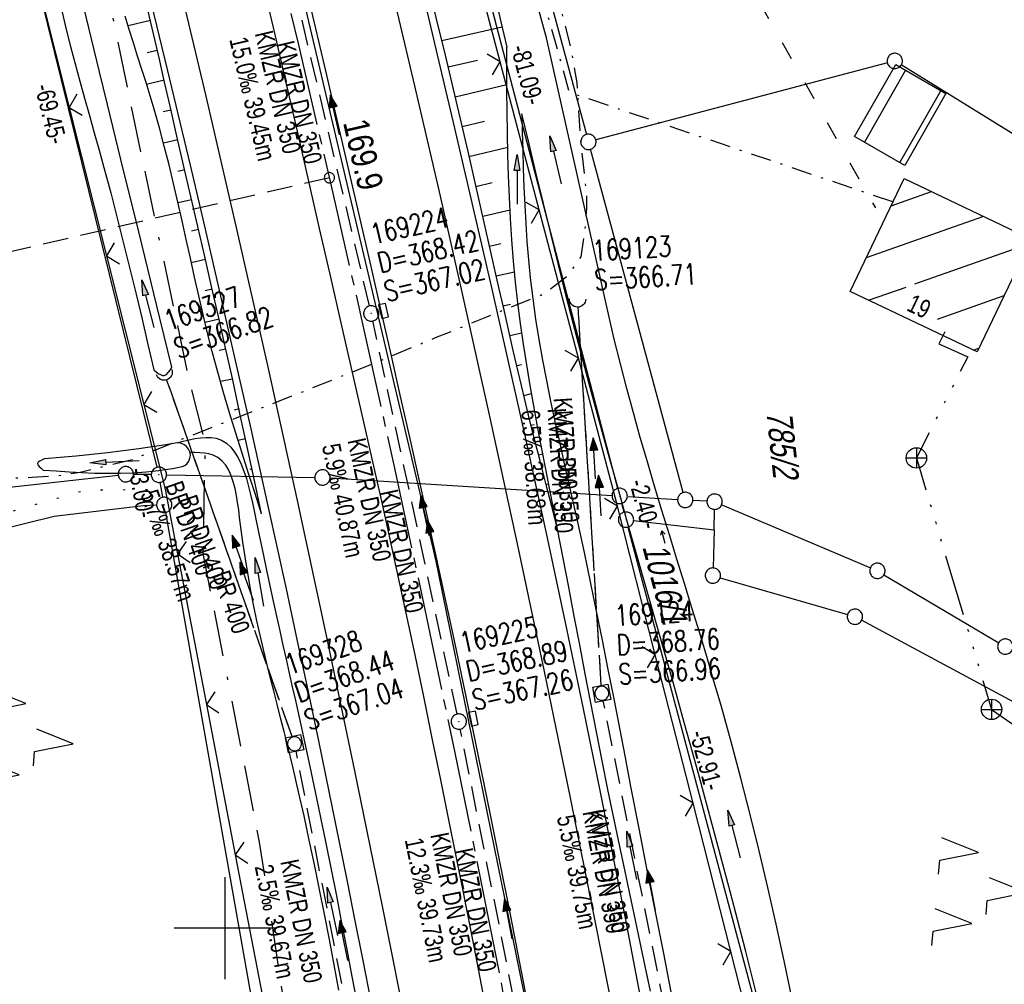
# Model space of a CAD drawing. Extents: x 509535 to 509917, y 455493 to 456443.
# Tile 20 of 34: x 509680 to 509776, y 456195 to 456289. Entities that reach past the tile are written whole.
import ezdxf

# ---------------------------------------------------------------- set-up
doc = ezdxf.new("R2010")
doc.units = 0
doc.header["$LTSCALE"] = 10
doc.header["$MEASUREMENT"] = 0
for name, pattern in [('ACAD_ISO03W100', [30, 12, -18]), ('ACAD_ISO14W100', [25.5, 12, -3, 0.5, -3, 0.5, -3, 0.5, -3]), ('ACAD_ISO16W100', [73, 15, -6.5, 15, -6.5, 15, -7, 1, -7]), ('ACHSE', [5.5, 4, -0.5, 0.5, -0.5]), ('AUSGEZOGEN', [0]), ('LT00', [0]), ('LT07', [0.22, 0.02, -0.2]), ('LT08', [0.42, 0.2, -0.1, 0.02, -0.1]), ('LT12', [0.4, 0.3, -0.1]), ('LT17', [0.15, 0.1, -0.05]), ('STRICHLINIE2', [0.375, 0.25, -0.125])]:
    doc.linetypes.add(name, pattern=pattern)
doc.layers.get('0').update_dxf_attribs({"linetype": 'LT00'})
for name, color, linetype in [('--EK_FBR', 1, 'LT00'), ('--EK_Halt-Pfeil', 4, 'LT00'), ('--EK_Haltung', 7, 'STRICHLINIE2'), ('--EK_Haltung-Text', 140, 'LT00'), ('--EK_Schacht-Text', 5, 'LT00'), ('--EK_ST-93-1', 30, 'LT17'), ('--EL_DFK_AB_L', 21, 'LT00'), ('--EL_DFK_AB_P', 7, 'LT00'), ('--EL_Halt-Pfeil', 4, 'LT00'), ('--EL_Haltung', 182, 'STRICHLINIE2'), ('--EL_Haltung-Text', 182, 'LT00'), ('-AX-093', 35, 'ACHSE'), ('-ST-93-1', 250, 'LT00'), ('ABSTAND', 8, 'LT00'), ('BAB-KABEL', 220, 'ACAD_ISO16W100'), ('DFK_AB_L', 21, 'LT00'), ('DFK_AB_P', 7, 'LT00'), ('DFK_BEB_SCHR', 254, 'LT00'), ('DFK_BEBAUUNG', 250, 'LT00'), ('DFK_FLUR_NR', 250, 'LT00'), ('DFK_FLURNR_PFEIL', 250, 'LT00'), ('DFK_GZPKT', 250, 'LT00'), ('DFK_HAUSNR', 250, 'LT00'), ('DFK_KATASTER', 250, 'LT00'), ('DFK_NUTZUNG', 250, 'LT00'), ('DL', 182, 'LT12'), ('DL_PFEIL', 201, 'LT00'), ('DL_TEXT', 182, 'LT00'), ('PFEIL', 140, 'AUSGEZOGEN'), ('STROM_UNTER', 80, 'LT08'), ('TELEKOM', 210, 'ACAD_ISO14W100'), ('TELEKOM_TEXT', 210, 'Continuous'), ('V115_AFBR_BAB', 250, 'LT00'), ('V115_BOESCH', 250, 'LT00'), ('V115_BOSCHUNG', 250, 'LT00'), ('V115_GRABEN', 250, 'LT00'), ('V115_H_BORD', 8, 'LT00'), ('V115_KA_MULD', 182, 'LT00'), ('V115_KA_PRUF', 182, 'LT00'), ('V115_LD_MARK', 250, 'LT00'), ('V115_RASTER', 250, 'LT00'), ('V115_SINKK', 182, 'LT00'), ('V115_UK_DURCH', 182, 'LT00'), ('V115_WALD', 250, 'LT07'), ('V115_ZAUN', 40, 'LT00'), ('WASSERLTG', 130, 'ACAD_ISO03W100')]:
    doc.layers.add(name, color=color, linetype=linetype)
doc.styles.add('Beschrift', font='ARIAL.TTF')
doc.styles.add('Haltungsbeschriftung', font='ARIAL.TTF', dxfattribs={"width": 0.75})
doc.styles.add('schachtbeschriftung', font='romans.shx', dxfattribs={"width": 0.75, "height": 2})
doc.styles.get("Standard").update_dxf_attribs({"font": 'ARIAL.TTF'})

# ---------------------------------------------------------------- blocks, each defined once
blk = doc.blocks.new('SYMB7060')
at = {"color": 0, "linetype": 'ByBlock'}
for p, q in [((-0.26, 0), (0, 0)), ((-0.08, 0.045), (0, 0)), ((0, 0), (-0.08, -0.045))]:
    blk.add_line(p, q, dxfattribs=at)
blk = doc.blocks.new('SYMB7010')
at = {"color": 0, "linetype": 'ByBlock'}
for points in [[(-0.031408, 0.499213), (-0.093728, 0.49134), (-0.15457, 0.475719), (-0.212975, 0.452595), (-0.268021, 0.422333), (-0.31884, 0.385411), (-0.36463, 0.342411), (-0.40467, 0.29401), (-0.438329, 0.240973), (-0.465074, 0.184136), (-0.484486, 0.124395), (-0.496256, 0.062692), (-0.5002, 0)], [(-0.5002, 0), (-0.496256, -0.062692), (-0.484486, -0.124395), (-0.465075, -0.184136), (-0.438329, -0.240973), (-0.404671, -0.29401), (-0.36463, -0.342411), (-0.31884, -0.385411), (-0.268021, -0.422333), (-0.212975, -0.452595), (-0.154571, -0.475719), (-0.093728, -0.49134), (-0.031408, -0.499213), (0.031408, -0.499213)], [(0.5002, 0), (0.496256, 0.062692), (0.484485, 0.124395), (0.465074, 0.184136), (0.438329, 0.240973), (0.40467, 0.29401), (0.36463, 0.342411), (0.31884, 0.385411), (0.268021, 0.422333), (0.212975, 0.452595), (0.15457, 0.475719), (0.093728, 0.49134), (0.031408, 0.499213), (-0.031408, 0.499213)], [(0.031408, -0.499213), (0.093728, -0.491341), (0.15457, -0.475719), (0.212975, -0.452595), (0.268021, -0.422333), (0.31884, -0.385411), (0.36463, -0.342411), (0.404671, -0.294011), (0.438329, -0.240974), (0.465075, -0.184136), (0.484486, -0.124395), (0.496256, -0.062692), (0.500201, 0)]]:
    blk.add_lwpolyline(points, dxfattribs=at)
blk = doc.blocks.new('SYMB0003')
at = {"color": 0, "linetype": 'ByBlock'}
for p, q in [((-0.015712, 0), (0.010166, 0.012015)), ((0, -0.021257), (-0.015712, 0)), ((0.010166, 0.012015), (0, -0.021257))]:
    blk.add_line(p, q, dxfattribs=at)
for points in [[(-0.031395, 0.499013), (-0.093691, 0.491144), (-0.154509, 0.475528), (-0.21289, 0.452414), (-0.267913, 0.422164), (-0.318712, 0.385257), (-0.364484, 0.342274), (-0.404509, 0.293893), (-0.438154, 0.240877), (-0.464888, 0.184062), (-0.484292, 0.124345), (-0.496058, 0.062667), (-0.5, 0)], [(-0.5, 0), (-0.496058, -0.062667), (-0.484292, -0.124345), (-0.464888, -0.184062), (-0.438154, -0.240877), (-0.404509, -0.293893), (-0.364485, -0.342274), (-0.318712, -0.385257), (-0.267914, -0.422164), (-0.21289, -0.452414), (-0.154509, -0.475529), (-0.093691, -0.491144), (-0.031395, -0.499014), (0.031395, -0.499014)], [(0.5, 0), (0.496057, 0.062667), (0.484292, 0.124345), (0.464888, 0.184062), (0.438153, 0.240877), (0.404509, 0.293893), (0.364484, 0.342274), (0.318712, 0.385257), (0.267913, 0.422164), (0.21289, 0.452414), (0.154509, 0.475528), (0.093691, 0.491144), (0.031395, 0.499013), (-0.031395, 0.499013)], [(0.031395, -0.499014), (0.093691, -0.491144), (0.154509, -0.475529), (0.21289, -0.452414), (0.267914, -0.422164), (0.318712, -0.385257), (0.364485, -0.342274), (0.404509, -0.293893), (0.438154, -0.240877), (0.464889, -0.184062), (0.484292, -0.124345), (0.496058, -0.062667), (0.5, 0)]]:
    blk.add_lwpolyline(points, dxfattribs=at)
blk = doc.blocks.new('SYMB7221')
at = {"color": 0, "linetype": 'ByBlock'}
for p, q in [((0, 0.435), (-0.11, 0.065)), ((0.11, 0.065), (0, 0.435)), ((0.25, 0.065), (0.11, 0.065)), ((-0.35, -0.065), (-0.46, -0.435)), ((0.35, -0.065), (0.24, -0.435))]:
    blk.add_line(p, q, dxfattribs=at)
for points in [[(-0.1, -0.435), (-0.24, -0.435), (-0.35, -0.065)], [(0.6, -0.435), (0.46, -0.435), (0.35, -0.065)]]:
    blk.add_lwpolyline(points, dxfattribs=at)
blk = doc.blocks.new('Pfreil3')
at = {"layer": 'PFEIL'}
blk.add_hatch(color=256, dxfattribs=at).paths.add_polyline_path([(-1.549, 0.273), (-1.549, -0.273), (0, 0)])
for p, q in [((-1.549, 0), (-4.831, 0)), ((-1.549, -0.273), (-1.549, 0.273)), ((-1.549, 0.273), (0, 0)), ((0, 0), (-1.549, -0.273))]:
    blk.add_line(p, q, dxfattribs=at)
blk = doc.blocks.new('SYMB1210')
at = {"color": 0, "linetype": 'ByBlock'}
blk.add_line((0.018815, -0.179014), (0.055623, -0.17119), dxfattribs=at)
for points in [[(-0.2, -0.2), (-0.2, 0.2), (0.2, 0.2), (0.2, -0.2), (-0.2, -0.2)], [(0.018815, 0.179014), (-0.018815, 0.179014), (-0.055623, 0.17119), (-0.09, 0.155885), (-0.120444, 0.133766), (-0.145623, 0.105801), (-0.164438, 0.073213), (-0.176067, 0.037424), (-0.18, 0)], [(-0.18, 0), (-0.176067, -0.037424), (-0.164438, -0.073213), (-0.145623, -0.105801), (-0.120444, -0.133766), (-0.09, -0.155885), (-0.055623, -0.17119), (-0.018815, -0.179014), (0.018815, -0.179014)], [(0.18, 0), (0.176067, 0.037424), (0.164438, 0.073213), (0.145623, 0.105801), (0.120444, 0.133766), (0.09, 0.155885), (0.055623, 0.17119), (0.018815, 0.179014)], [(0.055623, -0.17119), (0.09, -0.155885), (0.120444, -0.133766), (0.145623, -0.105801), (0.164438, -0.073213), (0.176067, -0.037424), (0.18, 0)]]:
    blk.add_lwpolyline(points, dxfattribs=at)
blk = doc.blocks.new('SYMB0652')
at = {"color": 0, "linetype": 'ByBlock'}
blk.add_lwpolyline([(-0.15, -0.075), (0.15, -0.075), (0.15, 0.075), (-0.15, 0.075), (-0.15, -0.075)], dxfattribs=at)
blk = doc.blocks.new('SYMB1107')
at = {"color": 0, "linetype": 'ByBlock'}
for points in [[(-0.2, 0), (-0.196157, 0.039018), (-0.184776, 0.076537), (-0.166294, 0.111114), (-0.141421, 0.141421), (-0.111114, 0.166294), (-0.076537, 0.184776), (-0.039018, 0.196157), (0, 0.2)], [(0, 0.2), (0.039018, 0.196157), (0.076537, 0.184776), (0.111114, 0.166294), (0.141421, 0.141421), (0.166294, 0.111114), (0.184776, 0.076537), (0.196157, 0.039018), (0.2, 0)]]:
    blk.add_lwpolyline(points, dxfattribs=at)
blk = doc.blocks.new('SYMB0024')
at = {"color": 0, "linetype": 'ByBlock'}
for p, q in [((-0.5, 0.5), (0, 0)), ((0, 0), (0.5, 0.5))]:
    blk.add_line(p, q, dxfattribs=at)
blk = doc.blocks.new('SYMB0070')
at = {"color": 0, "linetype": 'ByBlock'}
for p, q in [((-0.5, 0), (0.2, 0)), ((0.5, 0), (0.2, 0.1)), ((0.2, 0.1), (0.2, 0)), ((0.468, 0), (0.21, 0.086)), ((0.21, 0.086), (0.21, -0.086)), ((0.21, -0.086), (0.468, 0)), ((0.22, -0.072), (0.437, 0)), ((0.23, -0.058), (0.405, 0)), ((0.24, -0.045), (0.374, 0)), ((0.342, 0), (0.25, 0.031)), ((0.25, 0.031), (0.25, -0.031)), ((0.25, -0.031), (0.342, 0)), ((0.26, -0.017), (0.31, 0)), ((0.27, -0.003), (0.279, 0))]:
    blk.add_line(p, q, dxfattribs=at)
for points in [[(0.2, 0), (0.2, -0.1), (0.5, 0)], [(0.437, 0), (0.22, 0.072), (0.22, -0.072)], [(0.405, 0), (0.23, 0.058), (0.23, -0.058)], [(0.374, 0), (0.24, 0.045), (0.24, -0.045)], [(0.31, 0), (0.26, 0.017), (0.26, -0.017)], [(0.279, 0), (0.27, 0.003), (0.27, -0.003)]]:
    blk.add_lwpolyline(points, dxfattribs=at)
blk = doc.blocks.new('SYMB2')
at = {"color": 0, "linetype": 'ByBlock', "flags": 128}
for points in [[(-0.031395, 0.499013), (-0.093691, 0.491144), (-0.154509, 0.475528), (-0.21289, 0.452414), (-0.267913, 0.422164), (-0.318712, 0.385257), (-0.364484, 0.342274), (-0.404509, 0.293893), (-0.438154, 0.240877), (-0.464888, 0.184062), (-0.484292, 0.124345), (-0.496058, 0.062667), (-0.5, 0)], [(-0.5, 0), (-0.496058, -0.062667), (-0.484292, -0.124345), (-0.464888, -0.184062), (-0.438154, -0.240877), (-0.404509, -0.293893), (-0.364485, -0.342274), (-0.318712, -0.385257), (-0.267914, -0.422164), (-0.21289, -0.452414), (-0.154509, -0.475529), (-0.093691, -0.491144), (-0.031395, -0.499014), (0.031395, -0.499014)], [(0.5, 0), (0.496057, 0.062667), (0.484292, 0.124345), (0.464888, 0.184062), (0.438153, 0.240877), (0.404509, 0.293893), (0.364484, 0.342274), (0.318712, 0.385257), (0.267913, 0.422164), (0.21289, 0.452414), (0.154509, 0.475528), (0.093691, 0.491144), (0.031395, 0.499013), (-0.031395, 0.499013)], [(0.031395, -0.499014), (0.093691, -0.491144), (0.154509, -0.475529), (0.21289, -0.452414), (0.267914, -0.422164), (0.318712, -0.385257), (0.364485, -0.342274), (0.404509, -0.293893), (0.438154, -0.240877), (0.464889, -0.184062), (0.484292, -0.124345), (0.496058, -0.062667), (0.5, 0)]]:
    blk.add_lwpolyline(points, dxfattribs=at)

msp = doc.modelspace()

# ---------------------------------------------------------------- linework, layer by layer
at = {"layer": '--EK_FBR', "color": 2}
for points in [[(509707.595, 456293.328), (509708.71, 456288.631), (509709.818, 456283.932), (509710.935, 456279.152), (509712.045, 456274.369), (509713.147, 456269.585), (509714.244, 456264.8), (509715.336, 456260.014), (509716.241, 456256.037), (509717.142, 456252.059), (509718.038, 456248.081), (509718.929, 456244.1), (509719.812, 456240.119), (509720.686, 456236.135), (509722.471, 456227.853), (509724.214, 456219.562), (509725.914, 456211.262), (509726.894, 456206.377), (509727.862, 456201.489), (509728.816, 456196.599), (509729.76, 456191.707)], [(509703.701, 456292.479), (509704.825, 456287.64), (509705.942, 456282.8), (509707.036, 456278.039), (509708.125, 456273.277), (509709.213, 456268.514), (509710.3, 456263.752), (509711.387, 456258.989), (509712.172, 456255.555), (509712.956, 456252.12), (509713.738, 456248.685), (509714.515, 456245.249), (509715.287, 456241.811), (509716.051, 456238.372), (509716.805, 456234.931), (509717.684, 456230.856), (509718.548, 456226.777), (509719.4, 456222.696), (509720.241, 456218.613), (509721.073, 456214.528), (509721.897, 456210.441), (509723.118, 456204.323), (509724.325, 456198.201), (509725.516, 456192.077)]]:
    msp.add_lwpolyline(points, dxfattribs=at)
at = {"layer": '--EK_FBR'}
for points in [[(509714.251, 456192.98), (509713.496, 456196.846), (509712.736, 456200.711), (509711.968, 456204.575), (509711.192, 456208.437), (509710.18, 456213.399), (509709.153, 456218.358), (509708.111, 456223.314), (509707.056, 456228.267), (509705.989, 456233.218), (509704.243, 456241.206), (509702.469, 456249.189), (509700.667, 456257.165), (509699.327, 456263.019), (509697.97, 456268.869), (509696.598, 456274.715), (509695.208, 456280.557), (509694.397, 456283.931), (509693.582, 456287.304), (509692.765, 456290.677)], [(509719.533, 456290.655), (509720.626, 456286.06), (509722.446, 456278.332), (509724.244, 456270.599), (509726.021, 456262.861), (509727.14, 456257.939), (509728.249, 456253.016), (509729.348, 456248.09), (509730.435, 456243.161), (509731.508, 456238.229), (509733.279, 456229.934), (509735.009, 456221.631), (509736.698, 456213.319), (509737.517, 456209.213), (509738.327, 456205.105), (509739.13, 456200.996), (509739.926, 456196.886), (509740.717, 456192.774)]]:
    msp.add_lwpolyline(points, dxfattribs=at)
at = {"layer": '--EK_Haltung'}
for p, q in [((509714.127, 456260.921), (509705.416, 456297.858)), ((509736.812, 456223.75), (509734.539, 456260.857)), ((509722.707, 456220.961), (509714.456, 456259.458)), ((509706.544, 456218.763), (509694.272, 456253.738)), ((509744.501, 456184.759), (509737.005, 456222.266)), ((509730.453, 456181.992), (509723.01, 456219.492)), ((509714.326, 456179.872), (509706.937, 456217.32))]:
    msp.add_line(p, q, dxfattribs=at)
at = {"layer": '--EK_ST-93-1', "ltscale": 2.5}
msp.add_line((509710.204, 456273.476), (509671.242, 456264.413), dxfattribs=at)
at = {"layer": '--EL_DFK_AB_L'}
for p, q in [((509738.42, 456243.045), (509718.27, 456320.044)), ((509693.341, 456245.127), (509677.05, 456311.091)), ((509693.91, 456242.188), (509693.651, 456243.661)), ((509739.037, 456240.724), (509738.804, 456241.595)), ((509694.17, 456240.71), (509715.29, 456120.838)), ((509739.423, 456239.275), (509752.647, 456189.594))]:
    msp.add_line(p, q, dxfattribs=at)
at = {"layer": '--EL_Haltung'}
for p, q in [((509714.127, 456260.921), (509705.416, 456297.858)), ((509736.812, 456223.75), (509734.539, 456260.857)), ((509722.707, 456220.961), (509714.456, 456259.458)), ((509706.544, 456218.763), (509694.272, 456253.738)), ((509744.501, 456184.759), (509737.005, 456222.266)), ((509730.453, 456181.992), (509723.01, 456219.492)), ((509714.326, 456179.872), (509706.937, 456217.32))]:
    msp.add_line(p, q, dxfattribs=at)
at = {"layer": '-AX-093', "ltscale": 0.2}
msp.add_lwpolyline([(509669.832, 456426.658), (509670.823, 456423.345), (509674.805, 456409.754), (509678.711, 456396.142), (509682.54, 456382.507), (509686.291, 456368.851), (509689.965, 456355.174), (509693.562, 456341.477), (509697.082, 456327.759), (509700.524, 456314.022), (509703.888, 456300.265), (509707.174, 456286.49), (509710.383, 456272.696), (509713.514, 456258.885), (509716.566, 456245.056), (509719.541, 456231.21), (509722.437, 456217.347), (509725.255, 456203.468), (509727.994, 456189.574)], dxfattribs=at)
at = {"layer": 'BAB-KABEL', "ltscale": 0.03, "flags": 128}
msp.add_lwpolyline([(509651.988, 456424.783), (509670.817, 456365.754), (509672.677, 456359.45), (509656.284, 456346.091), (509661.633, 456318.848), (509681.165, 456323.494), (509686.882, 456299.25), (509691.525, 456276.955), (509696.361, 456254.098), (509698.033, 456247.409), (509697.817, 456236.702), (509703.341, 456208.42), (509708.002, 456177.84), (509713.007, 456144.676), (509717.321, 456116.686), (509721.292, 456086.102), (509724.575, 456056.892), (509728.198, 456021.995), (509732.511, 455987.783), (509734.93, 455959.098), (509737.186, 455922.467), (509739.439, 455887.393), (509741.169, 455845.09), (509743.385, 455778.71), (509743.921, 455765.943), (509744.782, 455741.006), (509744.354, 455717.584), (509743.706, 455704.361), (509743.483, 455680.905), (509743.812, 455655.758), (509744.35, 455638.573), (509743.919, 455619.981), (509744.031, 455598.276), (509744.884, 455574.421), (509745.016, 455570.734), (509745.41, 455559.935), (509746.463, 455539.739), (509746.856, 455517.321), (509747.134, 455504.688)], dxfattribs=at)
at = {"layer": 'DFK_AB_L'}
for p, q in [((509738.42, 456243.045), (509718.27, 456320.044)), ((509693.341, 456245.127), (509677.05, 456311.091)), ((509693.91, 456242.188), (509693.651, 456243.661)), ((509739.037, 456240.724), (509738.804, 456241.595)), ((509694.17, 456240.71), (509715.29, 456120.838)), ((509739.423, 456239.275), (509752.647, 456189.594))]:
    msp.add_line(p, q, dxfattribs=at)
at = {"layer": 'DFK_BEB_SCHR'}
for p, q in [((509766.588, 456283.998), (509762.557, 456276.966)), ((509766.024, 456274.97), (509770.054, 456282.001)), ((509765.163, 456270.733), (509769.118, 456272.13)), ((509774.223, 456269.69), (509762.73, 456265.63)), ((509767.51, 456263.077), (509778.652, 456267.013)), ((509762.974, 456261.475), (509766.654, 456262.775)), ((509776.207, 456261.907), (509769.689, 456259.603)), ((509773.198, 456256.602), (509773.763, 456256.802))]:
    msp.add_line(p, q, dxfattribs=at)
at = {"layer": 'DFK_BEBAUUNG'}
for points in [[(509770.54, 456281.721), (509766.51, 456274.69), (509761.58, 456277.53), (509765.63, 456284.55), (509770.54, 456281.721)], [(509766.44, 456273.409), (509778.87, 456267.47), (509773.58, 456256.419), (509761.16, 456262.339), (509766.44, 456273.409)]]:
    msp.add_lwpolyline(points, dxfattribs=at)
at = {"layer": 'DFK_KATASTER'}
for p, q in [((509721.166, 456330.225), (509735.355, 456277.714)), ((509764.805, 456284.718), (509736.276, 456277.182)), ((509782.323, 456274.524), (509766.168, 456284.515)), ((509744.834, 456242.654), (509735.746, 456276.266)), ((509676.56, 456242.929), (509689.535, 456244.366)), ((509692.77, 456244.41), (509691.03, 456244.437)), ((509694.27, 456244.387), (509708.77, 456244.141)), ((509710.269, 456244.083), (509737.862, 456242.366)), ((509739.359, 456242.274), (509744.282, 456241.975)), ((509692.02, 456241.34), (509683.28, 456240.299)), ((509693.292, 456241.409), (509692.02, 456241.34)), ((509747.152, 456241.804), (509745.779, 456241.885)), ((509748.591, 456241.466), (509763.14, 456235.283)), ((509747.84, 456239.019), (509747.884, 456241.01)), ((509683.28, 456240.299), (509674.42, 456238.13)), ((509739.975, 456239.914), (509747.84, 456239.019)), ((509747.84, 456239.019), (509747.749, 456235.269)), ((509764.476, 456234.608), (509775.705, 456227.951)), ((509748.451, 456234.312), (509760.91, 456230.708)), ((509806.76, 456206.186), (509762.291, 456230.144))]:
    msp.add_line(p, q, dxfattribs=at)
at = {"layer": 'DL'}
for p, q in [((509736.812, 456223.75), (509734.539, 456260.857)), ((509706.544, 456218.763), (509694.272, 456253.738))]:
    msp.add_line(p, q, dxfattribs=at)
at = {"layer": 'STROM_UNTER', "flags": 128}
for points in [[(509672.345, 456243.434), (509676.779, 456243.82), (509679.061, 456244.059), (509681.125, 456244.156), (509683.569, 456244.315), (509685.795, 456244.663), (509690.896, 456245.874), (509695.893, 456247.936), (509703.749, 456251.011), (509713.596, 456254.919), (509720.6, 456257.828), (509725.596, 456259.854), (509731.244, 456262.134), (509733.577, 456263.941), (509734.83, 456265.723), (509735.228, 456268.328), (509735.409, 456270.499), (509735.398, 456271.773), (509734.754, 456277.702), (509734.451, 456282.767), (509733.883, 456285.988), (509732.501, 456291.551), (509731.064, 456296.03), (509730.022, 456299.911), (509728.868, 456303.715), (509727.02, 456309.383), (509725.619, 456313.503), (509724.136, 456318.143), (509722.517, 456322.243), (509721.277, 456325.232), (509721.062, 456326.578), (509721.331, 456328.064), (509722.436, 456328.791), (509726.774, 456330.81), (509728.229, 456332.399), (509727.743, 456339.738), (509727.221, 456346.899), (509726.509, 456353.823), (509725.747, 456362.655), (509725.097, 456366.314), (509723.148, 456374.694), (509722.026, 456378.884), (509720.583, 456384.998), (509717.184, 456393.675), (509713.925, 456403.28), (509710.757, 456417.732), (509708.016, 456430.671)], [(509765.342, 456271.106), (509733.686, 456281.84), (509729.53, 456296.77), (509725.076, 456312.771), (509720.483, 456324.662), (509719.565, 456326.923), (509719.882, 456328.587), (509724.664, 456331.623), (509726.303, 456332.273), (509725.228, 456353.728), (509723.089, 456368.438), (509721.849, 456373.219), (509719.192, 456384.018), (509716.41, 456392.714), (509716.329, 456393.263), (509713.13, 456403.083), (509706.95, 456430.543), (509706.941, 456430.558)]]:
    msp.add_lwpolyline(points, dxfattribs=at)
at = {"layer": 'TELEKOM', "ltscale": 0.05, "flags": 128}
msp.add_lwpolyline([(509770.424, 456258.377), (509769.852, 456257.2), (509772.668, 456255.954), (509767.648, 456246.039), (509775.004, 456221.425), (509781.692, 456216.782), (509825.75, 456185.819), (509848.162, 456161.323), (509850.334, 456161.368)], dxfattribs=at)
at = {"layer": 'TELEKOM_TEXT'}
for p, q in [((509767.648, 456247.039), (509767.648, 456245.039)), ((509766.648, 456246.039), (509768.648, 456246.039)), ((509775.004, 456222.425), (509775.004, 456220.425)), ((509774.004, 456221.425), (509776.004, 456221.425))]:
    msp.add_line(p, q, dxfattribs=at)
for centre in [(509767.648, 456246.039), (509775.004, 456221.425)]:
    msp.add_circle(centre, 1, dxfattribs=at)
at = {"layer": 'V115_AFBR_BAB', "color": 0}
for points in [[(509707.595, 456293.328), (509708.71, 456288.631), (509709.818, 456283.932), (509710.935, 456279.152), (509712.045, 456274.369), (509713.147, 456269.585), (509714.244, 456264.8), (509715.336, 456260.014), (509716.241, 456256.037), (509717.142, 456252.059), (509718.038, 456248.081), (509718.929, 456244.1), (509719.812, 456240.119), (509720.686, 456236.135), (509722.471, 456227.853), (509724.214, 456219.562), (509725.914, 456211.262), (509726.894, 456206.377), (509727.862, 456201.489), (509728.816, 456196.599), (509729.76, 456191.707)], [(509703.701, 456292.479), (509704.825, 456287.64), (509705.942, 456282.8), (509707.036, 456278.039), (509708.125, 456273.277), (509709.213, 456268.514), (509710.3, 456263.752), (509711.387, 456258.989), (509712.172, 456255.555), (509712.956, 456252.12), (509713.738, 456248.685), (509714.515, 456245.249), (509715.287, 456241.811), (509716.051, 456238.372), (509716.805, 456234.931), (509717.684, 456230.856), (509718.548, 456226.777), (509719.4, 456222.696), (509720.241, 456218.613), (509721.073, 456214.528), (509721.897, 456210.441), (509723.118, 456204.323), (509724.325, 456198.201), (509725.516, 456192.077)]]:
    msp.add_lwpolyline(points, dxfattribs=at)
at = {"layer": 'V115_AFBR_BAB'}
for points in [[(509714.251, 456192.98), (509713.496, 456196.846), (509712.736, 456200.711), (509711.968, 456204.575), (509711.192, 456208.437), (509710.18, 456213.399), (509709.153, 456218.358), (509708.111, 456223.314), (509707.056, 456228.267), (509705.989, 456233.218), (509704.243, 456241.206), (509702.469, 456249.189), (509700.667, 456257.165), (509699.327, 456263.019), (509697.97, 456268.869), (509696.598, 456274.715), (509695.208, 456280.557), (509694.397, 456283.931), (509693.582, 456287.304), (509692.765, 456290.677)], [(509719.533, 456290.655), (509720.626, 456286.06), (509722.446, 456278.332), (509724.244, 456270.599), (509726.021, 456262.861), (509727.14, 456257.939), (509728.249, 456253.016), (509729.348, 456248.09), (509730.435, 456243.161), (509731.508, 456238.229), (509733.279, 456229.934), (509735.009, 456221.631), (509736.698, 456213.319), (509737.517, 456209.213), (509738.327, 456205.105), (509739.13, 456200.996), (509739.926, 456196.886), (509740.717, 456192.774)]]:
    msp.add_lwpolyline(points, dxfattribs=at)
at = {"layer": 'V115_BOESCH'}
for points in [[(509732.535, 456239.079), (509731.958, 456241.304), (509731.383, 456243.529), (509730.812, 456245.756), (509730.249, 456247.984), (509729.695, 456250.215), (509729.153, 456252.448), (509728.667, 456254.5), (509728.191, 456256.554), (509727.721, 456258.61), (509727.256, 456260.667), (509726.794, 456262.724), (509726.045, 456266.059), (509725.293, 456269.393), (509724.536, 456272.726), (509723.773, 456276.057), (509723.002, 456279.386), (509722.219, 456282.713), (509721.423, 456286.036), (509720.86, 456288.352), (509720.292, 456290.667)], [(509703.57, 456240.571), (509702.867, 456243.85), (509702.162, 456247.129), (509701.452, 456250.406), (509700.735, 456253.682), (509700.008, 456256.956), (509699.345, 456259.898), (509698.675, 456262.838), (509697.999, 456265.777), (509697.319, 456268.716), (509696.638, 456271.654), (509695.958, 456274.592), (509695.28, 456277.531), (509694.606, 456280.472), (509694.068, 456282.837), (509693.532, 456285.201), (509692.992, 456287.566), (509692.447, 456289.928)], [(509703.57, 456240.571), (509702.927, 456242.545), (509702.288, 456244.52), (509701.656, 456246.498), (509701.036, 456248.478), (509700.431, 456250.462), (509699.845, 456252.451), (509699.281, 456254.447), (509698.744, 456256.449), (509698.283, 456258.268), (509697.841, 456260.092), (509697.416, 456261.921), (509697.002, 456263.753), (509696.595, 456265.586), (509696.19, 456267.421), (509695.783, 456269.255), (509695.37, 456271.087), (509694.946, 456272.917), (509694.506, 456274.742), (509694.046, 456276.563), (509693.562, 456278.377), (509693.049, 456280.184), (509692.658, 456281.488), (509692.254, 456282.789), (509691.843, 456284.088), (509691.429, 456285.387), (509691.018, 456286.685), (509690.614, 456287.986), (509690.222, 456289.289)]]:
    msp.add_lwpolyline(points, dxfattribs=at)
at = {"layer": 'V115_BOSCHUNG'}
for p, q in [((509692.691, 456288.873), (509690.5, 456288.36)), ((509727.104, 456288.213), (509721.22, 456286.874)), ((509693.362, 456285.949), (509692.379, 456285.719)), ((509721.823, 456284.324), (509724.689, 456285.001)), ((509694.026, 456283.023), (509692.307, 456282.621)), ((509722.503, 456281.403), (509727.572, 456282.599)), ((509694.691, 456280.098), (509693.934, 456279.921)), ((509723.182, 456278.48), (509725.392, 456279.002)), ((509695.362, 456277.174), (509693.972, 456276.848)), ((509723.859, 456275.558), (509727.656, 456276.454)), ((509696.037, 456274.251), (509695.369, 456274.094)), ((509724.533, 456272.634), (509726.138, 456273.013)), ((509696.714, 456271.328), (509695.386, 456271.017)), ((509725.204, 456269.71), (509727.876, 456270.341)), ((509697.391, 456268.405), (509696.717, 456268.247)), ((509725.871, 456266.792), (509726.967, 456267.044)), ((509698.067, 456265.482), (509696.689, 456265.16)), ((509726.534, 456263.871), (509728.315, 456264.269)), ((509698.739, 456262.559), (509698.042, 456262.395)), ((509727.194, 456260.95), (509727.917, 456261.107)), ((509699.406, 456259.629), (509698.027, 456259.315)), ((509727.858, 456258.02), (509729.033, 456258.284)), ((509700.065, 456256.699), (509699.41, 456256.554)), ((509728.53, 456255.094), (509729.007, 456255.205)), ((509700.716, 456253.766), (509699.542, 456253.514)), ((509729.22, 456252.169), (509729.984, 456252.356)), ((509701.358, 456250.835), (509700.87, 456250.731)), ((509729.932, 456249.253), (509730.226, 456249.328)), ((509701.994, 456247.904), (509701.264, 456247.747)), ((509730.663, 456246.342), (509731.083, 456246.451)), ((509702.626, 456244.971), (509702.4, 456244.923)), ((509731.406, 456243.435), (509731.534, 456243.468)), ((509703.256, 456242.038), (509703.103, 456242.005)), ((509732.158, 456240.531), (509732.245, 456240.553))]:
    msp.add_line(p, q, dxfattribs=at)
at = {"layer": 'V115_GRABEN'}
for points in [[(509755.472, 456193.201), (509754.719, 456196.802), (509753.935, 456200.398), (509753.121, 456203.987), (509752.274, 456207.568), (509751.394, 456211.141), (509750.477, 456214.706), (509749.524, 456218.26), (509748.532, 456221.805), (509747.838, 456224.199), (509747.129, 456226.588), (509746.408, 456228.974), (509745.679, 456231.358), (509744.945, 456233.74), (509744.21, 456236.122), (509743.477, 456238.505), (509742.749, 456240.888), (509742.029, 456243.274), (509741.322, 456245.662), (509740.63, 456248.055), (509739.957, 456250.452), (509739.307, 456252.856), (509738.682, 456255.265), (509738.086, 456257.683), (509737.522, 456260.109), (509731.437, 456287.187), (509722.493, 456319.644)], [(509726.419, 456291.205), (509726.987, 456288.727), (509727.552, 456286.252)], [(509684.045, 456289.674), (509684.449, 456287.996), (509684.875, 456286.314), (509685.319, 456284.63), (509685.778, 456282.943), (509686.246, 456281.254), (509686.72, 456279.563), (509687.196, 456277.871), (509687.668, 456276.179), (509688.134, 456274.487), (509688.798, 456272.006), (509689.442, 456269.527), (509690.067, 456267.048), (509690.677, 456264.569), (509691.275, 456262.092), (509691.864, 456259.615), (509692.447, 456257.138), (509693.027, 456254.661)], [(509694.779, 456254.926), (509693.602, 456259.743), (509692.425, 456264.559), (509691.246, 456269.374), (509690.064, 456274.188), (509689.27, 456277.41), (509688.478, 456280.632), (509687.689, 456283.856), (509686.905, 456287.081), (509686.129, 456290.309)], [(509741.62, 456193.828), (509741.106, 456196.297), (509740.584, 456198.764), (509740.058, 456201.23), (509739.529, 456203.696), (509739.002, 456206.162), (509738.478, 456208.629), (509737.961, 456211.096), (509737.452, 456213.565), (509736.883, 456216.394), (509736.326, 456219.225), (509735.779, 456222.059), (509735.239, 456224.894), (509734.702, 456227.73), (509734.167, 456230.567), (509733.629, 456233.404), (509733.086, 456236.242), (509732.535, 456239.079), (509732.14, 456241.086), (509731.743, 456243.093), (509731.347, 456245.101), (509730.956, 456247.109), (509730.574, 456249.119), (509730.203, 456251.129), (509729.847, 456253.142), (509729.51, 456255.156), (509729.195, 456257.173), (509728.906, 456259.192), (509728.645, 456261.214), (509728.417, 456263.24), (509728.219, 456265.32), (509728.055, 456267.403), (509727.922, 456269.49), (509727.816, 456271.579), (509727.734, 456273.67), (509727.672, 456275.764), (509727.628, 456277.859), (509727.597, 456279.956), (509727.576, 456282.054), (509727.562, 456284.153), (509727.552, 456286.252)], [(509729.042, 456279.74), (509729.081, 456277.949), (509729.123, 456276.158), (509729.173, 456274.369), (509729.234, 456272.58), (509729.312, 456270.794), (509729.409, 456269.01), (509729.529, 456267.228), (509729.676, 456265.45), (509729.855, 456263.676), (509730.101, 456261.655), (509730.387, 456259.638), (509730.71, 456257.626), (509731.066, 456255.618), (509731.448, 456253.613), (509731.853, 456251.611), (509732.277, 456249.612), (509732.713, 456247.614), (509733.159, 456245.617), (509733.609, 456243.621), (509734.058, 456241.625), (509734.503, 456239.628), (509735.124, 456236.77), (509735.727, 456233.91), (509736.316, 456231.048), (509736.893, 456228.186), (509737.461, 456225.322), (509738.021, 456222.457), (509738.576, 456219.592), (509739.13, 456216.726), (509739.684, 456213.86), (509740.478, 456209.773), (509741.278, 456205.685), (509742.08, 456201.598), (509742.884, 456197.511), (509743.688, 456193.424)], [(509752.365, 456192.116), (509750.908, 456197.858), (509749.42, 456203.59), (509747.901, 456209.314), (509746.351, 456215.03), (509744.773, 456220.738), (509743.873, 456223.945), (509742.967, 456227.149), (509742.057, 456230.352), (509741.144, 456233.555), (509740.233, 456236.758), (509739.324, 456239.962), (509738.421, 456243.167), (509737.525, 456246.374), (509736.639, 456249.584), (509735.765, 456252.796), (509734.906, 456256.013), (509734.064, 456259.234), (509733.317, 456262.156), (509732.584, 456265.081), (509731.862, 456268.009), (509731.149, 456270.94), (509730.443, 456273.873), (509729.741, 456276.806), (509729.042, 456279.74)], [(509693.027, 456254.661), (509693.243, 456254.485), (509693.456, 456254.326), (509693.662, 456254.202), (509693.86, 456254.128), (509694.046, 456254.124), (509694.247, 456254.22), (509694.433, 456254.406), (509694.609, 456254.651), (509694.779, 456254.926)], [(509695.308, 456247.525), (509695.894, 456247.675), (509696.475, 456247.814), (509697.045, 456247.932), (509697.598, 456248.017), (509698.129, 456248.06), (509698.633, 456248.049), (509699.104, 456247.975), (509699.638, 456247.781), (509700.117, 456247.481), (509700.545, 456247.085), (509700.927, 456246.604), (509701.266, 456246.046), (509701.569, 456245.422), (509701.838, 456244.742), (509702.079, 456244.016), (509702.296, 456243.253), (509702.493, 456242.465), (509702.675, 456241.661), (509702.847, 456240.85), (509703.012, 456240.044), (509703.366, 456238.326), (509703.712, 456236.668), (509704.051, 456235.067), (509704.384, 456233.516), (509704.71, 456232.01), (509705.031, 456230.543), (509705.347, 456229.112), (509705.659, 456227.709), (509705.966, 456226.331), (509706.27, 456224.971), (509706.572, 456223.624), (509706.871, 456222.285), (509707.168, 456220.948), (509707.463, 456219.609), (509707.758, 456218.261), (509708.282, 456215.829), (509708.805, 456213.358), (509709.327, 456210.852), (509709.847, 456208.313), (509710.365, 456205.746), (509710.88, 456203.153), (509711.393, 456200.539), (509711.902, 456197.908), (509712.409, 456195.261), (509712.912, 456192.604)], [(509695.308, 456247.525), (509694.201, 456247.335), (509693.093, 456247.153), (509691.561, 456246.925), (509690.025, 456246.723), (509688.487, 456246.542), (509686.946, 456246.378), (509685.404, 456246.226), (509683.86, 456246.083), (509682.316, 456245.944)], [(509696.564, 456246.584), (509696.428, 456246.89), (509696.219, 456247.152), (509695.951, 456247.353), (509695.641, 456247.48), (509695.308, 456247.525)], [(509695.503, 456245.131), (509695.787, 456245.191), (509696.048, 456245.318), (509696.271, 456245.504), (509696.442, 456245.739), (509696.552, 456246.008), (509696.593, 456246.295), (509696.564, 456246.584)], [(509711.132, 456193.94), (509710.668, 456196.425), (509710.198, 456198.899), (509709.721, 456201.359), (509709.235, 456203.802), (509708.74, 456206.225), (509708.235, 456208.626), (509707.72, 456211), (509707.192, 456213.346), (509706.652, 456215.661), (509706.098, 456217.941), (509705.764, 456219.274), (509705.426, 456220.598), (509705.087, 456221.921), (509704.747, 456223.246), (509704.41, 456224.579), (509704.076, 456225.925), (509703.747, 456227.289), (509703.424, 456228.677), (509703.111, 456230.095), (509702.807, 456231.546), (509702.516, 456233.037), (509702.238, 456234.572), (509701.976, 456236.158), (509701.73, 456237.799), (509701.504, 456239.5), (509701.415, 456240.224), (509701.323, 456240.95), (509701.221, 456241.67), (509701.103, 456242.373), (509700.963, 456243.05), (509700.795, 456243.693), (509700.591, 456244.293), (509700.345, 456244.839), (509700.05, 456245.324), (509699.701, 456245.737), (509699.291, 456246.07), (509698.813, 456246.313), (509698.412, 456246.432), (509697.979, 456246.508), (509697.521, 456246.552), (509697.047, 456246.573), (509696.564, 456246.584)], [(509682.316, 456245.944), (509682.079, 456245.843), (509681.87, 456245.739), (509681.715, 456245.627), (509681.643, 456245.503), (509681.675, 456245.357), (509681.798, 456245.198), (509681.983, 456245.031), (509682.198, 456244.86)], [(509682.198, 456244.86), (509683.461, 456244.77), (509684.723, 456244.687), (509685.985, 456244.616), (509687.245, 456244.564), (509688.503, 456244.538), (509689.759, 456244.543), (509691.011, 456244.587), (509692.261, 456244.675), (509693.506, 456244.814), (509694.173, 456244.91), (509694.838, 456245.018), (509695.503, 456245.131)]]:
    msp.add_lwpolyline(points, dxfattribs=at)
at = {"layer": 'V115_H_BORD'}
msp.add_lwpolyline([(509671.783, 456426.863), (509671.917, 456426.436), (509692.109, 456354.34), (509694.179, 456346.297), (509696.672, 456336.812), (509698.232, 456330.829), (509720.593, 456236.11), (509730.616, 456186.769), (509739.184, 456139.201), (509750.678, 456066.298), (509760.275, 455991.463), (509767.394, 455917.164), (509772.443, 455842.62), (509775.789, 455743.422), (509776.174, 455669.89), (509775.531, 455620.758), (509773.228, 455546.886), (509771.282, 455507.226)], dxfattribs=at)
at = {"layer": 'V115_LD_MARK'}
for points in [[(509680.054, 456427.733), (509682.661, 456418.919), (509686.71, 456404.924), (509689.622, 456394.665), (509692.49, 456384.393), (509695.315, 456374.11), (509698.097, 456363.815), (509700.838, 456353.509), (509703.536, 456343.193), (509706.194, 456332.865), (509708.74, 456322.81), (509711.247, 456312.745), (509713.715, 456302.67), (509716.142, 456292.585), (509718.527, 456282.49), (509720.871, 456272.386), (509723.171, 456262.271), (509725.91, 456249.959), (509728.585, 456237.633), (509731.195, 456225.293), (509733.742, 456212.94), (509736.224, 456200.574), (509738.642, 456188.195)], [(509659.701, 456425.594), (509663.089, 456414.166), (509667.102, 456400.339), (509671.294, 456385.566), (509675.395, 456370.767), (509679.406, 456355.944), (509683.325, 456341.097), (509687.154, 456326.227), (509690.891, 456311.333), (509694.538, 456296.416), (509698.093, 456281.478), (509701.15, 456268.298), (509704.136, 456255.102), (509707.051, 456241.89), (509709.894, 456228.663), (509712.666, 456215.42), (509715.366, 456202.163), (509717.993, 456188.891)]]:
    msp.add_lwpolyline(points, dxfattribs=at)
at = {"layer": 'V115_RASTER'}
for p, q in [((509700, 456195), (509700, 456205)), ((509704.999, 456200), (509694.999, 456200))]:
    msp.add_line(p, q, dxfattribs=at)
at = {"layer": 'V115_WALD', "flags": 128}
msp.add_lwpolyline([(509631.487, 456224.436), (509659.724, 456235.192), (509686.259, 456242.89), (509694.123, 456242.982)], dxfattribs=at)
at = {"layer": 'V115_ZAUN'}
for p, q in [((509726.908, 456284.821), (509723.077, 456299.323)), ((509681.066, 456294.916), (509684.724, 456280.369)), ((509730.739, 456270.318), (509726.908, 456284.821)), ((509684.724, 456280.369), (509688.381, 456265.822)), ((509734.57, 456255.815), (509730.739, 456270.318)), ((509688.381, 456265.822), (509692.038, 456251.275)), ((509742.096, 456226.775), (509738.393, 456241.311)), ((509695.338, 456236.648), (509698.164, 456221.917)), ((509745.799, 456212.239), (509742.096, 456226.775)), ((509698.164, 456221.917), (509700.99, 456207.185)), ((509749.502, 456197.704), (509745.799, 456212.239)), ((509700.99, 456207.185), (509703.817, 456192.454))]:
    msp.add_line(p, q, dxfattribs=at)
for points in [[(509738.393, 456241.311), (509738.165, 456242.205), (509734.57, 456255.815)], [(509692.038, 456251.275), (509694.123, 456242.982), (509695.338, 456236.648)], [(509752.954, 456183.11), (509751.815, 456188.626), (509749.502, 456197.704)]]:
    msp.add_lwpolyline(points, dxfattribs=at)
at = {"layer": 'WASSERLTG', "ltscale": 0.015, "flags": 128}
msp.add_lwpolyline([(509704.365, 456430.288), (509732.992, 456326.65), (509733.675, 456323.685), (509763.631, 456270.52)], dxfattribs=at)

# ---------------------------------------------------------------- block references
at = {"layer": '--EK_Halt-Pfeil', "yscale": 4, "zscale": 4}
for p, xscale, rotation in [((509710.745, 456279.618), 3.999999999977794, 103.2698099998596), ((509736.674, 456242.364), 4.000000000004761, 93.50710999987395), ((509719.559, 456240.419), 4.000000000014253, 102.097349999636), ((509701.351, 456236.582), 3.999999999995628, 109.3365500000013), ((509741.734, 456203.708), 4.000000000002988, 101.3028000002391), ((509727.712, 456200.937), 3.99999999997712, 101.2264400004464), ((509711.613, 456198.79), 3.999999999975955, 101.1610999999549)]:
    msp.add_blockref('SYMB0070', p, dxfattribs=dict(at, xscale=xscale, rotation=rotation))
at = {"layer": '--EL_DFK_AB_P', "xscale": 1.500000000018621, "yscale": 1.5, "zscale": 1.5, "rotation": 264.7377099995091}
for p in [(509693.52, 456244.4), (509694.04, 456241.449), (509738.61, 456242.32), (509739.23, 456239.999)]:
    msp.add_blockref('SYMB0003', p, dxfattribs=at)
at = {"layer": '--EL_Halt-Pfeil', "yscale": 4, "zscale": 4}
for p, xscale, rotation in [((509710.745, 456279.618), 3.999999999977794, 103.2698099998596), ((509736.674, 456242.364), 4.000000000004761, 93.50710999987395), ((509720.207, 456237.989), 4.000000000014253, 102.097349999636), ((509701.351, 456236.582), 3.999999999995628, 109.3365500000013), ((509741.734, 456203.708), 4.000000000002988, 101.3028000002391), ((509727.712, 456200.937), 3.99999999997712, 101.2264400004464), ((509711.613, 456198.79), 3.999999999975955, 101.1610999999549)]:
    msp.add_blockref('SYMB0070', p, dxfattribs=dict(at, xscale=xscale, rotation=rotation))
at = {"layer": '-ST-93-1', "rotation": 274.1956499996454}
msp.add_blockref('SYMB2', (509710.204, 456273.476), dxfattribs=at)
at = {"layer": 'DFK_AB_P', "xscale": 1.500000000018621, "yscale": 1.5, "zscale": 1.5, "rotation": 264.7377099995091}
for p in [(509693.52, 456244.4), (509694.04, 456241.449), (509738.61, 456242.32), (509739.23, 456239.999)]:
    msp.add_blockref('SYMB0003', p, dxfattribs=at)
at = {"layer": 'DFK_FLURNR_PFEIL', "xscale": 5, "yscale": 5, "zscale": 5, "rotation": 105.3395800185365}
msp.add_blockref('SYMB7060', (509742.733, 456238.914), dxfattribs=at)
at = {"layer": 'DFK_GZPKT', "xscale": 1.500000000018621, "yscale": 1.5, "zscale": 1.5, "rotation": 264.7377099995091}
for p in [(509765.53, 456284.91), (509735.55, 456276.99), (509690.28, 456244.449), (509709.52, 456244.13), (509745.03, 456241.93), (509747.9, 456241.76), (509763.83, 456234.989), (509747.73, 456234.519), (509761.63, 456230.499), (509776.35, 456227.57)]:
    msp.add_blockref('SYMB7010', p, dxfattribs=at)
at = {"layer": 'DFK_NUTZUNG', "xscale": 10.00000000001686, "yscale": 10, "zscale": 10, "rotation": 264.7377100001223}
for p in [(509680.809, 456218.444), (509774.043, 456203.88)]:
    msp.add_blockref('SYMB7221', p, dxfattribs=at)
at = {"layer": 'DL_PFEIL', "yscale": 4, "zscale": 4}
for p, xscale, rotation in [((509736.129, 456246.009), 4.000000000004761, 93.50710999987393), ((509702.107, 456233.962), 3.999999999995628, 109.3365500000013)]:
    msp.add_blockref('SYMB0070', p, dxfattribs=dict(at, xscale=xscale, rotation=rotation))
at = {"layer": 'PFEIL'}
for p, rotation in [((509731.762, 456277.577), 103.5033531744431), ((509728.562, 456275.736), 90), ((509691.841, 456263.487), 104.0447612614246), ((509686.764, 456245.552), 182.9850150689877), ((509702.93, 456236.305), 99.69217988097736), ((509749.202, 456211.567), 104.1749061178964), ((509739.31, 456209.512), 101.3167830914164), ((509709.99, 456204.029), 101.8141565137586)]:
    msp.add_blockref('Pfreil3', p, dxfattribs=dict(at, rotation=rotation))
at = {"layer": 'V115_KA_MULD', "zscale": 3.8}
for p, xscale, yscale, rotation in [((509736.858, 456223.001), 3.800000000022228, 3.799999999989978, 280.9328420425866), ((509706.792, 456218.056), 3.800000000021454, 3.79999999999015, 281.9527204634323)]:
    msp.add_blockref('SYMB1210', p, dxfattribs=dict(at, xscale=xscale, yscale=yscale, rotation=rotation))
at = {"layer": 'V115_KA_PRUF', "xscale": 1.49999999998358, "yscale": 1.5, "zscale": 1.5, "rotation": 275.9994000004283}
for p in [(509714.299, 456260.191), (509722.864, 456220.228)]:
    msp.add_blockref('SYMB0003', p, dxfattribs=at)
at = {"layer": 'V115_SINKK', "zscale": 4.5}
for p, xscale, yscale, rotation in [((509715.498, 456260.443), 4.500000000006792, 4.499999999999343, 282.8151308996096), ((509724.296, 456220.525), 4.500000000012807, 4.499999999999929, 281.5775751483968)]:
    msp.add_blockref('SYMB0652', p, dxfattribs=dict(at, xscale=xscale, yscale=yscale, rotation=rotation))
at = {"layer": 'V115_UK_DURCH', "zscale": 4}
for p, xscale, yscale, rotation in [((509734.493, 456261.605), 3.999999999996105, 3.999999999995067, 178.4844459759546), ((509694.023, 456254.446), 3.999999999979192, 4.000000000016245, 199.338326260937)]:
    msp.add_blockref('SYMB1107', p, dxfattribs=dict(at, xscale=xscale, yscale=yscale, rotation=rotation))
at = {"layer": 'V115_ZAUN', "yscale": 2.099999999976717, "zscale": 2.1}
for p, xscale, rotation in [((509726.908, 456284.821), 2.100000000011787, 104.7976800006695), ((509684.724, 456280.369), 2.100000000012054, 284.1116999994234), ((509730.739, 456270.318), 2.100000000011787, 104.7976800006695), ((509688.381, 456265.822), 2.100000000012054, 284.1116999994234), ((509734.57, 456255.815), 2.100000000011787, 104.7976800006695), ((509692.038, 456251.275), 2.100000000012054, 284.1116999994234), ((509738.393, 456241.311), 2.099999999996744, 104.291719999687), ((509695.338, 456236.648), 2.100000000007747, 280.8591800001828), ((509742.096, 456226.775), 2.099999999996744, 104.291719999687), ((509698.164, 456221.917), 2.100000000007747, 280.8591800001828), ((509745.799, 456212.239), 2.099999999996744, 104.291719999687), ((509700.99, 456207.185), 2.100000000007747, 280.8591800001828), ((509749.502, 456197.704), 2.099999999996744, 104.291719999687)]:
    msp.add_blockref('SYMB0024', p, dxfattribs=dict(at, xscale=xscale, rotation=rotation))

# ---------------------------------------------------------------- texts
at = {"layer": '--EK_Haltung-Text', "style": 'Haltungsbeschriftung', "width": 0.75}
for s, rotation, p in [('KMZR DN 350', -76.73019, (509702.888, 456287.61)), ('15.0‰ 39.45m', -76.73019, (509700.396, 456287.023)), ('6.5‰ 38.68m', -86.49289, (509728.989, 456250.711)), ('KMZR DN 350', -86.49289, (509731.544, 456250.867)), ('5.9‰ 40.87m', -77.90264, (509709.459, 456247.22)), ('KMZR DN 350', -77.90264, (509711.962, 456247.756)), ('BR DN 400', -70.66344, (509694.097, 456243.362)), ('5.7‰ 38.57m', -70.66344, (509691.681, 456242.514)), ('KMZR DN 350', -78.69719, (509734.963, 456211.38)), ('5.5‰ 39.75m', -78.69719, (509732.452, 456210.879)), ('12.3‰ 39.73m', -78.77357, (509717.566, 456208.656)), ('KMZR DN 350', -78.77357, (509720.077, 456209.154)), ('KMZR DN 350', -78.8389, (509705.396, 456206.533)), ('2.5‰ 39.67m', -78.8389, (509702.885, 456206.037))]:
    msp.add_text(s, height=1.8, rotation=rotation, dxfattribs=at).set_placement(p)
at = {"layer": '--EK_Schacht-Text', "style": 'schachtbeschriftung', "width": 0.75}
for s, rotation, p in [('169224', 13.2698, (509714.508, 456266.928)), ('D=368.42', 13.2698, (509715.169, 456264.125)), ('169123', 3.50711, (509736.018, 456265.337)), ('S=367.02', 13.2698, (509715.83, 456261.322)), ('S=366.71', 3.50711, (509736.194, 456262.462)), ('169327', 19.32874, (509694.474, 456258.451)), ('S=366.82', 19.32874, (509695.427, 456255.733)), ('169124', 3.50711, (509738.207, 456229.607)), ('169225', 12.09736, (509723.211, 456226.959)), ('169328', 19.33655, (509706.288, 456224.778)), ('D=368.76', 3.50711, (509738.383, 456226.732)), ('D=368.89', 12.09736, (509723.814, 456224.143)), ('D=368.44', 19.33655, (509707.242, 456222.061)), ('S=366.96', 3.50711, (509738.559, 456223.858)), ('S=367.26', 12.09736, (509724.418, 456221.326)), ('S=367.04', 19.33655, (509708.195, 456219.343))]:
    msp.add_text(s, height=2, rotation=rotation, dxfattribs=at).set_placement(p)
at = {"layer": '--EL_Haltung-Text', "style": 'Haltungsbeschriftung', "width": 0.75}
for s, rotation, p in [('KMZR DN 350', -76.73019, (509704.972, 456286.617)), ('KMZR DN 350', -86.49289, (509732.135, 456251.911)), ('BR DN 400', -70.66344, (509695.483, 456241.998)), ('KMZR DN 350', -77.90264, (509715.131, 456242.721)), ('KMZR DN 350', -78.69719, (509735.498, 456211.437)), ('KMZR DN 350', -78.77357, (509722.449, 456207.632)), ('KMZR DN 350', -78.8389, (509705.396, 456206.533))]:
    msp.add_text(s, height=1.8, rotation=rotation, dxfattribs=at).set_placement(p)
at = {"layer": '-ST-93-1', "style": 'Beschrift', "width": 0.8}
msp.add_text('  169.9', height=2.5, rotation=-77.04863, dxfattribs=at).set_placement((509711.176, 456280.395))
at = {"layer": 'ABSTAND', "width": 0.75}
for s, rotation, p in [(' -81.09-', -75.33537, (509727.802, 456286.736)), (' -69.45-', -76.12953, (509681.223, 456282.932)), (' -3.00-', -80.00289, (509690.462, 456245.429)), (' -2.40-', -75.03779, (509739.389, 456244.205)), (' -52.91-', -75.09306, (509745.306, 456219.613))]:
    msp.add_text(s, height=1.8, rotation=rotation, dxfattribs=at).set_placement(p)
at = {"layer": 'DFK_FLUR_NR', "oblique": 13.754, "width": 0.75}
for s, rotation, p in [('785/2', 275.9994, (509752.962, 456250.553)), ('1016/1', -75.19702, (509740.811, 456237.345))]:
    msp.add_text(s, height=2.5, rotation=rotation, dxfattribs=at).set_placement(p)
at = {"layer": 'DFK_HAUSNR', "width": 0.75}
msp.add_text('19', height=1.8, rotation=-25.48352, dxfattribs=at).set_placement((509766.58, 456260.53))
at = {"layer": 'DL_TEXT', "style": 'Haltungsbeschriftung', "width": 0.75}
for s, rotation, p in [('KMZR 350', -86.49289, (509732.135, 456251.911)), ('BR 400', -70.66344, (509698.701, 456234.603))]:
    msp.add_text(s, height=1.8, rotation=rotation, dxfattribs=at).set_placement(p)

doc.saveas('drawing.dxf')
